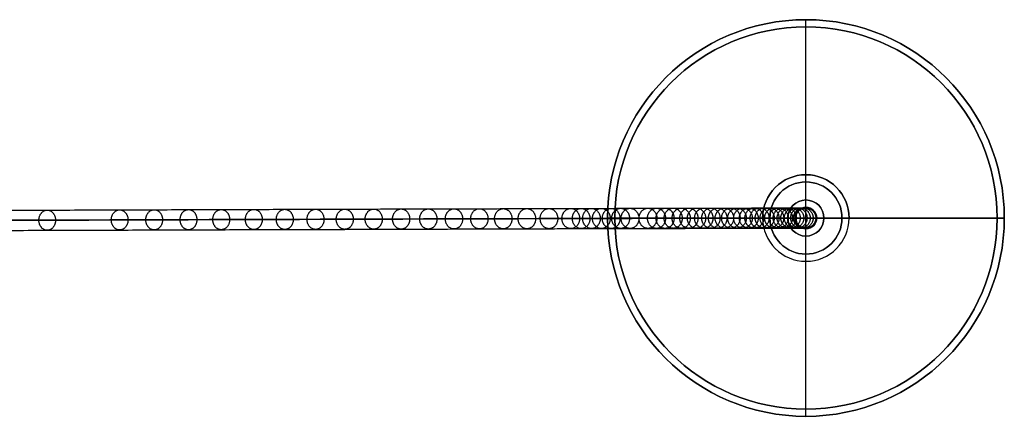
# Model space of a CAD drawing. Header units: millimetres. Extents: x 923 to 3030, y 180 to 235.
# Tile 9 of 9: x 2894 to 3030, y 180 to 235. Entities that reach past the tile are written whole.
import ezdxf

# ---------------------------------------------------------------- set-up
doc = ezdxf.new("R2010")
doc.units = ezdxf.units.MM
doc.layers.add('CABLE', color=7, linetype='Continuous')
doc.layers.add('Capa 01', color=7, linetype='Continuous')

msp = doc.modelspace()

# ---------------------------------------------------------------- linework, layer by layer
at = {"layer": 'CABLE'}
for p, q in [((3002.78, 209.28, 704.25), (3002.78, 209.28, 696.03)), ((3002.78, 206.48, 704.25), (3002.78, 209.28, 704.25)), ((3001.38, 207.88, 704.25), (3001.38, 207.88, 696.19)), ((3001.38, 207.88, 704.25), (3004.18, 207.88, 704.25)), ((3004.18, 207.88, 704.25), (3004.18, 207.88, 695.87)), ((3002.78, 206.48, 704.25), (3002.78, 206.48, 696.03))]:
    msp.add_line(p, q, dxfattribs=at)
at = {"layer": 'CABLE', "extrusion": (0, 0, -1)}
for centre, start, end in [((-3002.78, 207.88, -704.25), 359.9721, 179.9721), ((-3002.78, 207.88, -700.06), 359.9721, 179.9721), ((-3002.78, 207.88, -700.06), 179.9721, 359.9721)]:
    msp.add_arc(centre, 1.4, start, end, dxfattribs=at)
at = {"layer": 'CABLE'}
msp.add_arc((3002.78, 207.88, 704.25), 1.4, 180.0279, 360, dxfattribs=at)
at = {"layer": 'CABLE', "extrusion": (-8.7446e-05, -2.13186e-08, 1)}
msp.add_arc((3002.84, 207.88, 703.99), 1.4, 360, 0.0279, dxfattribs=at)
at = {"layer": 'CABLE'}
for points, knots in [([(2705.21, 208.34, 253.62), (2710.88, 208.36, 260.72), (2722.03, 208.4, 274.75), (2738.49, 208.45, 295.58), (2754.46, 208.51, 315.93), (2769.93, 208.56, 335.8), (2784.91, 208.61, 355.19), (2799.39, 208.66, 374.08), (2813.38, 208.71, 392.5), (2826.87, 208.75, 410.43), (2839.88, 208.79, 427.88), (2852.39, 208.84, 444.85), (2864.4, 208.88, 461.33), (2875.93, 208.91, 477.33), (2886.95, 208.95, 492.85), (2897.49, 208.98, 507.88), (2905.92, 209.01, 520.1), (2912.43, 209.03, 529.65), (2917.13, 209.05, 536.6), (2921.73, 209.06, 543.48), (2926.18, 209.08, 550.18), (2930.54, 209.09, 556.82), (2934.74, 209.1, 563.28), (2938.85, 209.11, 569.68), (2942.81, 209.13, 575.9), (2946.67, 209.14, 582.05), (2950.38, 209.15, 588.03), (2954, 209.16, 593.94), (2957.46, 209.17, 599.68), (2960.83, 209.18, 605.35), (2964.04, 209.19, 610.85), (2967.17, 209.2, 616.28), (2969.67, 209.21, 620.7), (2971.62, 209.21, 624.21), (2973.03, 209.22, 626.77), (2974.42, 209.22, 629.31), (2975.77, 209.22, 631.81), (2977.09, 209.23, 634.29), (2978.8, 209.23, 637.52), (2980.46, 209.24, 640.72), (2982.07, 209.24, 643.88), (2983.24, 209.24, 646.2), (2984.38, 209.25, 648.5), (2985.48, 209.25, 650.76), (2986.56, 209.25, 653), (2987.6, 209.26, 655.19), (2988.62, 209.26, 657.37), (2989.6, 209.26, 659.51), (2990.55, 209.26, 661.62), (2991.48, 209.26, 663.71), (2992.37, 209.27, 665.76), (2993.23, 209.27, 667.79), (2994.06, 209.27, 669.78), (2994.85, 209.27, 671.74), (2995.62, 209.27, 673.67), (2996.36, 209.28, 675.57), (2997.06, 209.28, 677.44), (2997.74, 209.28, 679.28), (2998.38, 209.28, 681.09), (2998.99, 209.28, 682.87), (2999.57, 209.28, 684.62), (3000.12, 209.28, 686.34), (3000.64, 209.28, 688.03), (3001.13, 209.28, 689.69), (3001.59, 209.28, 691.31), (3002.02, 209.28, 692.91), (3002.42, 209.28, 694.48), (3002.66, 209.28, 695.52), (3002.78, 209.28, 696.03)], [0, 0, 0, 0, 27.235592, 53.785722, 79.650681, 104.830781, 129.326365, 153.137801, 176.265493, 198.709879, 220.47144, 241.550705, 261.948254, 281.664727, 300.700834, 319.057364, 336.735196, 345.235256, 353.735315, 361.897072, 370.058829, 377.882909, 385.706989, 393.194102, 400.681215, 407.832173, 414.983131, 421.798864, 428.614597, 435.096181, 441.577765, 447.726451, 453.875137, 456.825092, 459.775046, 462.642346, 465.509645, 468.294514, 471.079383, 476.484752, 479.105521, 481.72629, 484.265439, 486.804588, 489.26244, 491.720293, 494.097206, 496.47412, 498.770491, 501.066862, 503.303096, 505.499395, 507.655884, 509.772694, 511.849967, 513.88785, 515.8865, 517.846082, 519.766774, 521.648761, 523.492244, 525.297433, 527.064555, 528.793849, 530.485572, 532.139999, 533.757421, 535.338075, 535.338075, 535.338075, 535.338075]), ([(3001.38, 207.88, 696.19), (3001.38, 208, 696.19), (3001.4, 208.18, 696.19), (3001.48, 208.4, 696.18), (3001.56, 208.57, 696.17), (3001.66, 208.73, 696.16), (3001.79, 208.88, 696.14), (3001.93, 209, 696.13), (3002.09, 209.11, 696.11), (3002.26, 209.19, 696.09), (3002.49, 209.26, 696.07), (3002.67, 209.28, 696.04), (3002.78, 209.28, 696.03)], [-2.21259, -2.21259, -2.21259, -2.21259, -1.864221, -1.681409, -1.493502, -1.301976, -1.108503, -0.914864, -0.722861, -0.534215, -0.350475, 0, 0, 0, 0]), ([(3002.78, 209.28, 696.03), (3002.9, 209.28, 696.02), (3003.07, 209.26, 696), (3003.3, 209.19, 695.97), (3003.47, 209.11, 695.95), (3003.63, 209, 695.94), (3003.77, 208.88, 695.92), (3003.9, 208.73, 695.9), (3004, 208.57, 695.89), (3004.09, 208.4, 695.88), (3004.16, 208.18, 695.88), (3004.18, 208, 695.87), (3004.18, 207.88, 695.87)], [-2.212558, -2.212558, -2.212558, -2.212558, -1.862086, -1.67835, -1.489708, -1.29771, -1.104077, -0.910608, -0.719085, -0.531179, -0.348369, 0, 0, 0, 0]), ([(2704.12, 206.94, 254.5), (2709.78, 206.96, 261.59), (2720.94, 207, 275.62), (2737.39, 207.05, 296.45), (2753.35, 207.11, 316.8), (2768.82, 207.16, 336.66), (2783.8, 207.21, 356.04), (2798.28, 207.26, 374.94), (2812.26, 207.31, 393.35), (2825.76, 207.35, 411.28), (2838.75, 207.39, 428.72), (2851.26, 207.44, 445.68), (2863.27, 207.48, 462.16), (2874.79, 207.51, 478.15), (2885.81, 207.55, 493.66), (2896.34, 207.58, 508.68), (2904.77, 207.61, 520.89), (2911.27, 207.63, 530.44), (2915.97, 207.65, 537.39), (2920.57, 207.66, 544.25), (2925.01, 207.68, 550.96), (2929.37, 207.69, 557.59), (2933.57, 207.7, 564.05), (2937.67, 207.71, 570.43), (2941.62, 207.73, 576.65), (2945.48, 207.74, 582.8), (2949.19, 207.75, 588.77), (2952.8, 207.76, 594.67), (2956.26, 207.77, 600.4), (2959.62, 207.78, 606.06), (2962.83, 207.79, 611.55), (2965.95, 207.8, 616.97), (2968.45, 207.81, 621.39), (2970.4, 207.81, 624.89), (2971.81, 207.82, 627.44), (2973.19, 207.82, 629.98), (2974.54, 207.82, 632.47), (2975.86, 207.83, 634.95), (2977.56, 207.83, 638.17), (2979.22, 207.84, 641.36), (2980.83, 207.84, 644.52), (2981.99, 207.84, 646.83), (2983.12, 207.85, 649.12), (2984.22, 207.85, 651.37), (2985.3, 207.85, 653.6), (2986.34, 207.85, 655.79), (2987.35, 207.86, 657.96), (2988.33, 207.86, 660.09), (2989.28, 207.86, 662.2), (2990.19, 207.86, 664.27), (2991.08, 207.87, 666.32), (2991.94, 207.87, 668.33), (2992.76, 207.87, 670.31), (2993.56, 207.87, 672.26), (2994.32, 207.87, 674.18), (2995.05, 207.87, 676.07), (2995.75, 207.88, 677.93), (2996.42, 207.88, 679.76), (2997.06, 207.88, 681.55), (2997.67, 207.88, 683.32), (2998.24, 207.88, 685.05), (2998.79, 207.88, 686.76), (2999.3, 207.88, 688.43), (2999.79, 207.88, 690.07), (3000.24, 207.88, 691.68), (3000.67, 207.88, 693.27), (3001.04, 207.88, 694.76), (3001.28, 207.88, 695.74), (3001.38, 207.88, 696.19)], [0, 0, 0, 0, 27.203937, 53.723208, 79.558104, 104.708938, 129.176051, 152.959812, 176.060622, 198.478922, 220.21519, 241.269955, 261.643796, 281.337353, 300.351335, 318.686529, 336.343814, 344.833994, 353.324175, 361.476445, 369.628716, 377.443702, 385.258688, 392.737099, 400.215511, 407.358157, 414.500803, 421.308615, 428.116426, 434.590476, 441.064527, 447.206066, 453.347606, 456.294132, 459.240658, 462.104624, 464.968591, 467.750223, 470.531855, 475.930942, 478.548665, 481.166388, 483.702586, 486.238783, 488.693779, 491.148774, 493.522926, 495.897077, 498.190779, 500.484481, 502.718115, 504.911861, 507.065844, 509.180194, 511.255053, 513.290567, 515.286894, 517.244199, 519.162657, 521.042458, 522.883798, 524.686889, 526.451957, 528.179241, 529.868998, 531.521502, 533.137044, 534.555672, 534.555672, 534.555672, 534.555672]), ([(3004.18, 207.88, 695.87), (3004.17, 207.88, 695.82), (3004.16, 207.88, 695.77), (3004.15, 207.88, 695.72), (3004.03, 207.88, 695.2), (3003.78, 207.88, 694.15), (3003.38, 207.88, 692.56), (3002.94, 207.88, 690.94), (3002.48, 207.88, 689.3), (3001.99, 207.88, 687.62), (3001.46, 207.88, 685.92), (3000.9, 207.88, 684.18), (3000.32, 207.88, 682.42), (2999.7, 207.88, 680.63), (2999.05, 207.88, 678.8), (2998.37, 207.88, 676.95), (2997.66, 207.88, 675.07), (2996.92, 207.87, 673.16), (2996.15, 207.87, 671.22), (2995.35, 207.87, 669.25), (2994.52, 207.87, 667.24), (2993.66, 207.87, 665.21), (2992.76, 207.87, 663.15), (2991.83, 207.86, 661.05), (2990.87, 207.86, 658.93), (2989.89, 207.86, 656.78), (2988.87, 207.86, 654.6), (2987.83, 207.85, 652.39), (2986.74, 207.85, 650.15), (2985.64, 207.85, 647.88), (2984.49, 207.84, 645.58), (2983.32, 207.84, 643.25), (2981.71, 207.84, 640.08), (2980.05, 207.83, 636.88), (2978.33, 207.83, 633.63), (2977, 207.82, 631.15), (2975.65, 207.82, 628.64), (2974.26, 207.82, 626.1), (2972.85, 207.81, 623.53), (2970.89, 207.81, 620.02), (2968.38, 207.8, 615.58), (2965.26, 207.79, 610.15), (2962.03, 207.78, 604.64), (2958.66, 207.77, 598.97), (2955.19, 207.76, 593.22), (2951.57, 207.75, 587.3), (2947.86, 207.74, 581.31), (2943.99, 207.73, 575.15), (2940.03, 207.72, 568.92), (2935.92, 207.7, 562.53), (2931.71, 207.69, 556.05), (2927.35, 207.68, 549.42), (2922.9, 207.66, 542.7), (2918.29, 207.65, 535.82), (2913.59, 207.63, 528.87), (2907.08, 207.61, 519.31), (2898.64, 207.58, 507.09), (2888.1, 207.55, 492.05), (2877.07, 207.51, 476.52), (2865.54, 207.48, 460.51), (2853.52, 207.44, 444.03), (2841, 207.39, 427.05), (2828, 207.35, 409.6), (2814.5, 207.31, 391.66), (2800.5, 207.26, 373.24), (2786.02, 207.21, 354.33), (2771.04, 207.16, 334.95), (2755.56, 207.11, 315.07), (2739.59, 207.05, 294.72), (2723.13, 207, 273.88), (2711.97, 206.96, 259.85), (2706.31, 206.94, 252.75)], [0, 0, 0, 0, 0.158855, 0.158855, 0.158855, 1.741443, 3.360764, 5.017132, 6.710842, 8.442166, 10.211362, 12.018671, 13.864317, 15.748514, 17.67146, 19.633343, 21.634339, 23.674614, 25.754326, 27.873621, 30.032642, 32.231519, 34.470378, 36.769445, 39.068511, 41.448215, 43.82792, 46.288657, 48.749395, 51.291525, 53.833654, 56.4575, 59.081345, 64.49306, 67.281198, 70.069337, 72.940002, 75.810667, 78.764085, 81.717502, 87.873406, 94.02931, 100.518503, 107.007696, 113.83143, 120.655165, 127.814517, 134.97387, 142.469772, 149.965675, 157.79894, 165.632205, 173.803543, 181.974881, 190.484919, 198.994957, 216.693541, 235.07162, 254.130074, 273.869693, 294.291187, 315.395197, 337.182305, 359.653039, 382.807881, 406.64727, 431.171609, 456.38127, 482.276592, 508.857889, 536.125454, 536.125454, 536.125454, 536.125454]), ([(3002.78, 206.48, 696.03), (3002.67, 206.48, 696.04), (3002.49, 206.51, 696.06), (3002.26, 206.58, 696.09), (3002.09, 206.66, 696.11), (3001.93, 206.76, 696.13), (3001.79, 206.89, 696.14), (3001.66, 207.03, 696.16), (3001.56, 207.19, 696.17), (3001.48, 207.36, 696.18), (3001.4, 207.59, 696.19), (3001.38, 207.77, 696.19), (3001.38, 207.88, 696.19)], [-2.212598, -2.212598, -2.212598, -2.212598, -1.862123, -1.678383, -1.489735, -1.297731, -1.104092, -0.910617, -0.71909, -0.531182, -0.34837, 0, 0, 0, 0]), ([(3004.18, 207.88, 695.87), (3004.18, 207.77, 695.87), (3004.16, 207.59, 695.88), (3004.09, 207.36, 695.88), (3004.01, 207.2, 695.89), (3003.9, 207.04, 695.9), (3003.77, 206.89, 695.92), (3003.63, 206.76, 695.94), (3003.47, 206.66, 695.95), (3003.3, 206.58, 695.97), (3003.07, 206.51, 696), (3002.9, 206.48, 696.02), (3002.78, 206.48, 696.03)], [-2.212549, -2.212549, -2.212549, -2.212549, -1.864181, -1.681371, -1.493466, -1.301945, -1.108476, -0.914844, -0.722847, -0.534206, -0.350471, 0, 0, 0, 0]), ([(3004.18, 207.88, 704.25), (3004.18, 207.88, 701.51), (3004.18, 207.88, 698.77), (3004.18, 207.88, 696.03), (3004.18, 207.88, 695.98), (3004.18, 207.88, 695.93), (3004.18, 207.88, 695.87)], [0, 0, 0, 0, 8.222507, 8.222507, 8.222507, 8.381369, 8.381369, 8.381369, 8.381369]), ([(2705.22, 205.54, 253.62), (2710.88, 205.56, 260.72), (2722.04, 205.6, 274.75), (2738.5, 205.65, 295.59), (2754.46, 205.71, 315.94), (2769.93, 205.76, 335.81), (2784.91, 205.81, 355.19), (2799.39, 205.86, 374.09), (2813.38, 205.91, 392.51), (2826.88, 205.95, 410.44), (2839.88, 205.99, 427.89), (2852.39, 206.04, 444.86), (2864.41, 206.08, 461.34), (2875.93, 206.11, 477.34), (2886.96, 206.15, 492.85), (2897.49, 206.18, 507.89), (2905.92, 206.21, 520.1), (2912.43, 206.23, 529.66), (2917.13, 206.25, 536.61), (2921.73, 206.26, 543.48), (2926.18, 206.28, 550.19), (2930.54, 206.29, 556.82), (2934.74, 206.3, 563.29), (2938.85, 206.31, 569.68), (2942.81, 206.33, 575.9), (2946.67, 206.34, 582.06), (2950.38, 206.35, 588.04), (2954, 206.36, 593.95), (2957.46, 206.37, 599.69), (2960.83, 206.38, 605.35), (2964.05, 206.39, 610.85), (2967.17, 206.4, 616.28), (2969.67, 206.41, 620.7), (2971.62, 206.41, 624.21), (2973.03, 206.42, 626.77), (2974.42, 206.42, 629.31), (2975.77, 206.42, 631.81), (2977.1, 206.43, 634.29), (2978.81, 206.43, 637.53), (2980.47, 206.44, 640.72), (2982.08, 206.44, 643.89), (2983.24, 206.44, 646.2), (2984.38, 206.45, 648.5), (2985.48, 206.45, 650.76), (2986.56, 206.45, 653), (2987.6, 206.46, 655.19), (2988.62, 206.46, 657.37), (2989.6, 206.46, 659.51), (2990.56, 206.46, 661.63), (2991.48, 206.46, 663.71), (2992.37, 206.47, 665.77), (2993.23, 206.47, 667.79), (2994.06, 206.47, 669.78), (2994.86, 206.47, 671.74), (2995.62, 206.47, 673.67), (2996.36, 206.48, 675.57), (2997.06, 206.48, 677.44), (2997.74, 206.48, 679.28), (2998.38, 206.48, 681.09), (2998.99, 206.48, 682.87), (2999.57, 206.48, 684.62), (3000.13, 206.48, 686.34), (3000.65, 206.48, 688.03), (3001.13, 206.48, 689.69), (3001.59, 206.48, 691.31), (3002.02, 206.48, 692.91), (3002.42, 206.48, 694.48), (3002.66, 206.48, 695.52), (3002.78, 206.48, 696.03), (3002.78, 206.48, 696.03), (3002.78, 206.48, 696.03), (3002.78, 206.48, 696.03)], [0, 0, 0, 0, 27.235592, 53.785722, 79.650681, 104.830781, 129.326365, 153.137801, 176.265493, 198.709879, 220.47144, 241.550705, 261.948254, 281.664727, 300.700834, 319.057364, 336.735196, 345.235256, 353.735315, 361.897072, 370.058829, 377.882909, 385.706989, 393.194102, 400.681215, 407.832173, 414.983131, 421.798864, 428.614597, 435.096181, 441.577765, 447.726451, 453.875137, 456.825092, 459.775046, 462.642346, 465.509645, 468.294514, 471.079383, 476.484752, 479.105521, 481.72629, 484.265439, 486.804588, 489.26244, 491.720293, 494.097206, 496.47412, 498.770491, 501.066862, 503.303096, 505.499395, 507.655884, 509.772694, 511.849967, 513.88785, 515.8865, 517.846082, 519.766774, 521.648761, 523.492244, 525.297433, 527.064555, 528.793849, 530.485572, 532.139999, 533.757421, 535.338153, 535.338153, 535.338153, 535.33823, 535.33823, 535.33823, 535.33823])]:
    msp.add_open_spline(points, degree=3, knots=knots, dxfattribs=at)
for points, weights, knots in [([(2896.45, 207.58, 508.88), (2896.45, 208.98, 508.88), (2897.6, 208.98, 508.08), (2898.75, 208.98, 507.28), (2898.75, 207.58, 507.28)], [1, 0.707106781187, 1, 0.707106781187, 1], [4.39823, 4.39823, 4.39823, 6.597345, 6.597345, 8.796459, 8.796459, 8.796459]), ([(2906.49, 207.62, 523.42), (2906.48, 209.02, 523.42), (2907.64, 209.02, 522.63), (2908.8, 209.02, 521.84), (2908.8, 207.62, 521.84)], [1, 0.707106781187, 1, 0.707106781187, 1], [4.39823, 4.39823, 4.39823, 6.597345, 6.597345, 8.796459, 8.796459, 8.796459]), ([(2911.27, 207.63, 530.44), (2911.27, 209.03, 530.44), (2912.43, 209.03, 529.66), (2913.59, 209.03, 528.87), (2913.59, 207.63, 528.87)], [1, 0.707106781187, 1, 0.707106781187, 1], [4.39823, 4.39823, 4.39823, 6.597345, 6.597345, 8.796459, 8.796459, 8.796459]), ([(2916.03, 207.65, 537.48), (2916.02, 209.05, 537.48), (2917.19, 209.05, 536.7), (2918.35, 209.05, 535.92), (2918.35, 207.65, 535.92)], [1, 0.707106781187, 1, 0.707106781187, 1], [4.39823, 4.39823, 4.39823, 6.597345, 6.597345, 8.796459, 8.796459, 8.796459]), ([(2920.56, 207.66, 544.26), (2920.56, 209.06, 544.26), (2921.73, 209.06, 543.48), (2922.89, 209.06, 542.7), (2922.89, 207.66, 542.71)], [1, 0.707106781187, 1, 0.707106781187, 1], [4.39823, 4.39823, 4.39823, 6.597345, 6.597345, 8.796459, 8.796459, 8.796459]), ([(2925.07, 207.68, 551.05), (2925.07, 209.08, 551.05), (2926.24, 209.08, 550.28), (2927.41, 209.08, 549.51), (2927.41, 207.68, 549.51)], [1, 0.707106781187, 1, 0.707106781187, 1], [4.39823, 4.39823, 4.39823, 6.597345, 6.597345, 8.796459, 8.796459, 8.796459]), ([(2929.36, 207.69, 557.59), (2929.36, 209.09, 557.59), (2930.53, 209.09, 556.82), (2931.7, 209.09, 556.06), (2931.71, 207.69, 556.06)], [1, 0.707106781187, 1, 0.707106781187, 1], [4.39823, 4.39823, 4.39823, 6.597345, 6.597345, 8.796459, 8.796459, 8.796459]), ([(2933.62, 207.7, 564.14), (2933.62, 209.1, 564.14), (2934.8, 209.1, 563.38), (2935.97, 209.1, 562.62), (2935.97, 207.7, 562.62)], [1, 0.707106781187, 1, 0.707106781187, 1], [4.39823, 4.39823, 4.39823, 6.597345, 6.597345, 8.796459, 8.796459, 8.796459]), ([(2937.67, 207.71, 570.44), (2937.67, 209.11, 570.43), (2938.84, 209.11, 569.68), (2940.02, 209.12, 568.93), (2940.03, 207.72, 568.93)], [1, 0.707106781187, 1, 0.707106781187, 1], [4.39823, 4.39823, 4.39823, 6.597345, 6.597345, 8.796459, 8.796459, 8.796459]), ([(2941.68, 207.73, 576.75), (2941.68, 209.13, 576.75), (2942.86, 209.13, 576), (2944.04, 209.13, 575.25), (2944.05, 207.73, 575.25)], [1, 0.707106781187, 1, 0.707106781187, 1], [4.39823, 4.39823, 4.39823, 6.597345, 6.597345, 8.796459, 8.796459, 8.796459]), ([(2945.48, 207.74, 582.8), (2945.48, 209.14, 582.8), (2946.66, 209.14, 582.06), (2947.85, 209.14, 581.31), (2947.85, 207.74, 581.32)], [1, 0.707106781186, 1, 0.707106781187, 1], [4.39823, 4.39823, 4.39823, 6.597345, 6.597345, 8.796459, 8.796459, 8.796459]), ([(2949.24, 207.75, 588.87), (2949.24, 209.15, 588.87), (2950.43, 209.15, 588.13), (2951.62, 209.15, 587.4), (2951.63, 207.75, 587.4)], [1, 0.707106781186, 1, 0.707106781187, 1], [4.39823, 4.39823, 4.39823, 6.597345, 6.597345, 8.796459, 8.796459, 8.796459]), ([(2952.79, 207.76, 594.68), (2952.79, 209.16, 594.67), (2953.99, 209.16, 593.95), (2955.19, 209.16, 593.22), (2955.19, 207.76, 593.22)], [1, 0.707106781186, 1, 0.707106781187, 1], [4.39823, 4.39823, 4.39823, 6.597345, 6.597345, 8.796459, 8.796459, 8.796459]), ([(2956.31, 207.77, 600.5), (2956.31, 209.17, 600.5), (2957.51, 209.17, 599.78), (2958.71, 209.17, 599.06), (2958.71, 207.77, 599.07)], [1, 0.707106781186, 1, 0.707106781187, 1], [4.39823, 4.39823, 4.39823, 6.597345, 6.597345, 8.796459, 8.796459, 8.796459]), ([(2959.62, 207.78, 606.07), (2959.62, 209.18, 606.07), (2960.82, 209.18, 605.36), (2962.03, 209.18, 604.64), (2962.03, 207.78, 604.65)], [1, 0.707106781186, 1, 0.707106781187, 1], [4.39823, 4.39823, 4.39823, 6.597345, 6.597345, 8.796459, 8.796459, 8.796459]), ([(2962.88, 207.79, 611.65), (2962.88, 209.19, 611.65), (2964.09, 209.19, 610.95), (2965.3, 209.19, 610.25), (2965.31, 207.79, 610.25)], [1, 0.707106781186, 1, 0.707106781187, 1], [4.39823, 4.39823, 4.39823, 6.597345, 6.597345, 8.796459, 8.796459, 8.796459]), ([(2965.94, 207.8, 616.97), (2965.94, 209.2, 616.97), (2967.16, 209.2, 616.28), (2968.38, 209.2, 615.59), (2968.38, 207.8, 615.59)], [1, 0.707106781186, 1, 0.707106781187, 1], [4.39823, 4.39823, 4.39823, 6.597345, 6.597345, 8.796459, 8.796459, 8.796459]), ([(2968.96, 207.81, 622.32), (2968.96, 209.21, 622.32), (2970.18, 209.21, 621.63), (2971.41, 209.21, 620.95), (2971.41, 207.81, 620.95)], [1, 0.707106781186, 1, 0.707106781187, 1], [4.39823, 4.39823, 4.39823, 6.597345, 6.597345, 8.796459, 8.796459, 8.796459]), ([(2970.4, 207.81, 624.89), (2970.39, 209.21, 624.89), (2971.62, 209.21, 624.21), (2972.84, 209.21, 623.53), (2972.84, 207.81, 623.53)], [1, 0.707106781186, 1, 0.707106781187, 1], [4.39823, 4.39823, 4.39823, 6.597345, 6.597345, 8.796459, 8.796459, 8.796459]), ([(2971.82, 207.82, 627.47), (2971.82, 209.22, 627.47), (2973.04, 209.22, 626.79), (2974.27, 209.22, 626.12), (2974.27, 207.82, 626.12)], [1, 0.707106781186, 1, 0.707106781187, 1], [4.39823, 4.39823, 4.39823, 6.597345, 6.597345, 8.796459, 8.796459, 8.796459]), ([(2973.19, 207.82, 629.98), (2973.19, 209.22, 629.98), (2974.42, 209.22, 629.31), (2975.65, 209.22, 628.64), (2975.65, 207.82, 628.64)], [1, 0.707106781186, 1, 0.707106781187, 1], [4.39823, 4.39823, 4.39823, 6.597345, 6.597345, 8.796459, 8.796459, 8.796459]), ([(2974.55, 207.82, 632.5), (2974.55, 209.22, 632.5), (2975.78, 209.22, 631.83), (2977.01, 209.22, 631.17), (2977.01, 207.82, 631.17)], [1, 0.707106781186, 1, 0.707106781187, 1], [4.39823, 4.39823, 4.39823, 6.597345, 6.597345, 8.796459, 8.796459, 8.796459]), ([(2975.86, 207.83, 634.95), (2975.86, 209.23, 634.95), (2977.09, 209.23, 634.29), (2978.33, 209.23, 633.63), (2978.33, 207.83, 633.63)], [1, 0.707106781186, 1, 0.707106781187, 1], [4.39823, 4.39823, 4.39823, 6.597345, 6.597345, 8.796459, 8.796459, 8.796459]), ([(2977.16, 207.83, 637.4), (2977.15, 209.23, 637.4), (2978.39, 209.23, 636.75), (2979.63, 209.23, 636.1), (2979.63, 207.83, 636.1)], [1, 0.707106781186, 1, 0.707106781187, 1], [4.39823, 4.39823, 4.39823, 6.597345, 6.597345, 8.796459, 8.796459, 8.796459]), ([(2979.64, 207.84, 642.19), (2979.64, 209.24, 642.19), (2980.88, 209.24, 641.55), (2982.13, 209.24, 640.91), (2982.13, 207.84, 640.91)], [1, 0.707106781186, 1, 0.707106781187, 1], [4.39823, 4.39823, 4.39823, 6.597345, 6.597345, 8.796459, 8.796459, 8.796459]), ([(2980.82, 207.84, 644.52), (2980.82, 209.24, 644.52), (2982.07, 209.24, 643.89), (2983.32, 209.24, 643.25), (2983.32, 207.84, 643.25)], [1, 0.707106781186, 1, 0.707106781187, 1], [4.39823, 4.39823, 4.39823, 6.597345, 6.597345, 8.796459, 8.796459, 8.796459]), ([(2982, 207.84, 646.85), (2982, 209.24, 646.85), (2983.25, 209.24, 646.23), (2984.5, 209.24, 645.6), (2984.5, 207.84, 645.6)], [1, 0.707106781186, 1, 0.707106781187, 1], [4.39823, 4.39823, 4.39823, 6.597345, 6.597345, 8.796459, 8.796459, 8.796459]), ([(2983.12, 207.85, 649.12), (2983.12, 209.25, 649.12), (2984.38, 209.25, 648.5), (2985.63, 209.25, 647.88), (2985.63, 207.85, 647.88)], [1, 0.707106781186, 1, 0.707106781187, 1], [4.39823, 4.39823, 4.39823, 6.597345, 6.597345, 8.796459, 8.796459, 8.796459]), ([(2984.23, 207.85, 651.4), (2984.23, 209.25, 651.39), (2985.49, 209.25, 650.78), (2986.75, 209.25, 650.17), (2986.75, 207.85, 650.17)], [1, 0.707106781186, 1, 0.707106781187, 1], [4.39823, 4.39823, 4.39823, 6.597345, 6.597345, 8.796459, 8.796459, 8.796459]), ([(2985.3, 207.85, 653.6), (2985.3, 209.25, 653.6), (2986.56, 209.25, 653), (2987.82, 209.25, 652.39), (2987.82, 207.85, 652.39)], [1, 0.707106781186, 1, 0.707106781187, 1], [4.39823, 4.39823, 4.39823, 6.597345, 6.597345, 8.796459, 8.796459, 8.796459]), ([(2986.35, 207.85, 655.81), (2986.34, 209.25, 655.81), (2987.61, 209.26, 655.22), (2988.88, 209.26, 654.62), (2988.88, 207.86, 654.62)], [1, 0.707106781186, 1, 0.707106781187, 1], [4.39823, 4.39823, 4.39823, 6.597345, 6.597345, 8.796459, 8.796459, 8.796459]), ([(2987.35, 207.86, 657.96), (2987.35, 209.26, 657.96), (2988.62, 209.26, 657.37), (2989.89, 209.26, 656.78), (2989.89, 207.86, 656.79)], [1, 0.707106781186, 1, 0.707106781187, 1], [4.39823, 4.39823, 4.39823, 6.597345, 6.597345, 8.796459, 8.796459, 8.796459]), ([(2988.33, 207.86, 660.11), (2988.33, 209.26, 660.11), (2989.61, 209.26, 659.53), (2990.88, 209.26, 658.95), (2990.88, 207.86, 658.95)], [1, 0.707106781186, 1, 0.707106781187, 1], [4.39823, 4.39823, 4.39823, 6.597345, 6.597345, 8.796459, 8.796459, 8.796459]), ([(2989.27, 207.86, 662.2), (2989.27, 209.26, 662.2), (2990.55, 209.26, 661.63), (2991.83, 209.26, 661.06), (2991.83, 207.86, 661.06)], [1, 0.707106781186, 1, 0.707106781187, 1], [4.39823, 4.39823, 4.39823, 6.597345, 6.597345, 8.796459, 8.796459, 8.796459]), ([(2990.2, 207.86, 664.29), (2990.2, 209.26, 664.29), (2991.48, 209.26, 663.73), (2992.76, 209.27, 663.17), (2992.76, 207.87, 663.17)], [1, 0.707106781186, 1, 0.707106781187, 1], [4.39823, 4.39823, 4.39823, 6.597345, 6.597345, 8.796459, 8.796459, 8.796459]), ([(2991.09, 207.87, 666.33), (2991.08, 209.27, 666.33), (2992.37, 209.27, 665.78), (2993.66, 209.27, 665.23), (2993.66, 207.87, 665.23)], [1, 0.707106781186, 1, 0.707106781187, 1], [4.39823, 4.39823, 4.39823, 6.597345, 6.597345, 8.796459, 8.796459, 8.796459]), ([(2991.94, 207.87, 668.34), (2991.94, 209.27, 668.34), (2993.23, 209.27, 667.8), (2994.52, 209.27, 667.26), (2994.52, 207.87, 667.26)], [1, 0.707106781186, 1, 0.707106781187, 1], [4.39823, 4.39823, 4.39823, 6.597345, 6.597345, 8.796459, 8.796459, 8.796459]), ([(2992.76, 207.87, 670.32), (2992.76, 209.27, 670.32), (2994.06, 209.27, 669.79), (2995.35, 209.27, 669.26), (2995.35, 207.87, 669.26)], [1, 0.707106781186, 1, 0.707106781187, 1], [4.39823, 4.39823, 4.39823, 6.597345, 6.597345, 8.796459, 8.796459, 8.796459]), ([(2993.56, 207.87, 672.27), (2993.56, 209.27, 672.27), (2994.86, 209.27, 671.75), (2996.15, 209.27, 671.23), (2996.16, 207.87, 671.23)], [1, 0.707106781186, 1, 0.707106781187, 1], [4.39823, 4.39823, 4.39823, 6.597345, 6.597345, 8.796459, 8.796459, 8.796459]), ([(2994.32, 207.87, 674.19), (2994.32, 209.27, 674.19), (2995.62, 209.27, 673.68), (2996.93, 209.27, 673.17), (2996.93, 207.87, 673.17)], [1, 0.707106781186, 1, 0.707106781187, 1], [4.39823, 4.39823, 4.39823, 6.597345, 6.597345, 8.796459, 8.796459, 8.796459]), ([(2995.05, 207.87, 676.08), (2995.05, 209.27, 676.08), (2996.36, 209.28, 675.58), (2997.67, 209.28, 675.08), (2997.67, 207.88, 675.08)], [1, 0.707106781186, 1, 0.707106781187, 1], [4.39823, 4.39823, 4.39823, 6.597345, 6.597345, 8.796459, 8.796459, 8.796459]), ([(2995.75, 207.88, 677.94), (2995.75, 209.28, 677.94), (2997.06, 209.28, 677.45), (2998.38, 209.28, 676.96), (2998.38, 207.88, 676.97)], [1, 0.707106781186, 1, 0.707106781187, 1], [4.39823, 4.39823, 4.39823, 6.597345, 6.597345, 8.796459, 8.796459, 8.796459]), ([(2996.42, 207.88, 679.77), (2996.42, 209.28, 679.77), (2997.74, 209.28, 679.29), (2999.05, 209.28, 678.82), (2999.05, 207.88, 678.82)], [1, 0.707106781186, 1, 0.707106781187, 1], [4.39823, 4.39823, 4.39823, 6.597345, 6.597345, 8.796459, 8.796459, 8.796459]), ([(2997.06, 207.88, 681.57), (2997.06, 209.28, 681.57), (2998.38, 209.28, 681.1), (2999.7, 209.28, 680.64), (2999.7, 207.88, 680.64)], [1, 0.707106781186, 1, 0.707106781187, 1], [4.39823, 4.39823, 4.39823, 6.597345, 6.597345, 8.796459, 8.796459, 8.796459]), ([(2997.67, 207.88, 683.33), (2997.67, 209.28, 683.33), (2998.99, 209.28, 682.88), (3000.32, 209.28, 682.43), (3000.32, 207.88, 682.43)], [1, 0.707106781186, 1, 0.707106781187, 1], [4.39823, 4.39823, 4.39823, 6.597345, 6.597345, 8.796459, 8.796459, 8.796459]), ([(2998.24, 207.88, 685.07), (2998.24, 209.28, 685.07), (2999.57, 209.28, 684.63), (3000.9, 209.28, 684.2), (3000.91, 207.88, 684.2)], [1, 0.707106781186, 1, 0.707106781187, 1], [4.39823, 4.39823, 4.39823, 6.597345, 6.597345, 8.796459, 8.796459, 8.796459]), ([(2998.79, 207.88, 686.77), (2998.79, 209.28, 686.77), (3000.12, 209.28, 686.35), (3001.46, 209.28, 685.93), (3001.46, 207.88, 685.93)], [1, 0.707106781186, 1, 0.707106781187, 1], [4.39823, 4.39823, 4.39823, 6.597345, 6.597345, 8.796459, 8.796459, 8.796459]), ([(2999.3, 207.88, 688.44), (2999.3, 209.28, 688.44), (3000.64, 209.28, 688.04), (3001.99, 209.28, 687.64), (3001.99, 207.88, 687.64)], [1, 0.707106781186, 1, 0.707106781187, 1], [4.39823, 4.39823, 4.39823, 6.597345, 6.597345, 8.796459, 8.796459, 8.796459]), ([(2999.79, 207.88, 690.09), (2999.79, 209.28, 690.09), (3001.13, 209.28, 689.7), (3002.48, 209.28, 689.31), (3002.48, 207.88, 689.31)], [1, 0.707106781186, 1, 0.707106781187, 1], [4.39823, 4.39823, 4.39823, 6.597345, 6.597345, 8.796459, 8.796459, 8.796459]), ([(3000.24, 207.88, 691.7), (3000.24, 209.28, 691.7), (3001.59, 209.28, 691.33), (3002.94, 209.28, 690.96), (3002.94, 207.88, 690.96)], [1, 0.707106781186, 1, 0.707106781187, 1], [4.39823, 4.39823, 4.39823, 6.597345, 6.597345, 8.796459, 8.796459, 8.796459]), ([(3000.66, 207.88, 693.28), (3000.66, 209.28, 693.28), (3002.02, 209.28, 692.93), (3003.37, 209.28, 692.57), (3003.37, 207.88, 692.57)], [1, 0.707106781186, 1, 0.707106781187, 1], [4.39823, 4.39823, 4.39823, 6.597345, 6.597345, 8.796459, 8.796459, 8.796459]), ([(3001.06, 207.88, 694.83), (3001.06, 209.28, 694.83), (3002.42, 209.28, 694.49), (3003.78, 209.28, 694.16), (3003.78, 207.88, 694.16)], [1, 0.707106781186, 1, 0.707106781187, 1], [4.39823, 4.39823, 4.39823, 6.597345, 6.597345, 8.796459, 8.796459, 8.796459]), ([(2898.75, 207.58, 507.28), (2898.75, 206.18, 507.29), (2897.6, 206.18, 508.09), (2896.45, 206.18, 508.88), (2896.45, 207.58, 508.88)], [1, 0.707106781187, 1, 0.707106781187, 1], [0, 0, 0, 2.199115, 2.199115, 4.39823, 4.39823, 4.39823]), ([(2908.8, 207.62, 521.84), (2908.8, 206.22, 521.84), (2907.64, 206.22, 522.64), (2906.49, 206.22, 523.43), (2906.49, 207.62, 523.42)], [1, 0.707106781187, 1, 0.707106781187, 1], [0, 0, 0, 2.199115, 2.199115, 4.39823, 4.39823, 4.39823]), ([(2913.59, 207.63, 528.87), (2913.59, 206.23, 528.87), (2912.43, 206.23, 529.66), (2911.27, 206.23, 530.45), (2911.27, 207.63, 530.44)], [1, 0.707106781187, 1, 0.707106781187, 1], [0, 0, 0, 2.199115, 2.199115, 4.39823, 4.39823, 4.39823]), ([(2918.35, 207.65, 535.92), (2918.35, 206.25, 535.92), (2917.19, 206.25, 536.7), (2916.03, 206.25, 537.48), (2916.03, 207.65, 537.48)], [1, 0.707106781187, 1, 0.707106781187, 1], [0, 0, 0, 2.199115, 2.199115, 4.39823, 4.39823, 4.39823]), ([(2922.89, 207.66, 542.71), (2922.89, 206.26, 542.71), (2921.73, 206.26, 543.48), (2920.56, 206.26, 544.26), (2920.56, 207.66, 544.26)], [1, 0.707106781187, 1, 0.707106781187, 1], [0, 0, 0, 2.199115, 2.199115, 4.39823, 4.39823, 4.39823]), ([(2927.41, 207.68, 549.51), (2927.41, 206.28, 549.51), (2926.24, 206.28, 550.29), (2925.07, 206.28, 551.06), (2925.07, 207.68, 551.05)], [1, 0.707106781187, 1, 0.707106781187, 1], [0, 0, 0, 2.199115, 2.199115, 4.39823, 4.39823, 4.39823]), ([(2931.71, 207.69, 556.06), (2931.71, 206.29, 556.06), (2930.54, 206.29, 556.83), (2929.36, 206.29, 557.59), (2929.36, 207.69, 557.59)], [1, 0.707106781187, 1, 0.707106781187, 1], [0, 0, 0, 2.199115, 2.199115, 4.39823, 4.39823, 4.39823]), ([(2935.97, 207.7, 562.62), (2935.98, 206.3, 562.63), (2934.8, 206.3, 563.39), (2933.62, 206.3, 564.15), (2933.62, 207.7, 564.14)], [1, 0.707106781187, 1, 0.707106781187, 1], [0, 0, 0, 2.199115, 2.199115, 4.39823, 4.39823, 4.39823]), ([(2940.03, 207.72, 568.93), (2940.03, 206.32, 568.93), (2938.85, 206.31, 569.68), (2937.67, 206.31, 570.44), (2937.67, 207.71, 570.44)], [1, 0.707106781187, 1, 0.707106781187, 1], [0, 0, 0, 2.199115, 2.199115, 4.39823, 4.39823, 4.39823]), ([(2944.05, 207.73, 575.25), (2944.05, 206.33, 575.26), (2942.86, 206.33, 576), (2941.68, 206.33, 576.75), (2941.68, 207.73, 576.75)], [1, 0.707106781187, 1, 0.707106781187, 1], [0, 0, 0, 2.199115, 2.199115, 4.39823, 4.39823, 4.39823]), ([(2947.85, 207.74, 581.32), (2947.85, 206.34, 581.32), (2946.67, 206.34, 582.06), (2945.48, 206.34, 582.8), (2945.48, 207.74, 582.8)], [1, 0.707106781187, 1, 0.707106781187, 1], [0, 0, 0, 2.199115, 2.199115, 4.39823, 4.39823, 4.39823]), ([(2951.63, 207.75, 587.4), (2951.63, 206.35, 587.4), (2950.44, 206.35, 588.14), (2949.24, 206.35, 588.87), (2949.24, 207.75, 588.87)], [1, 0.707106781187, 1, 0.707106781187, 1], [0, 0, 0, 2.199115, 2.199115, 4.39823, 4.39823, 4.39823]), ([(2955.19, 207.76, 593.22), (2955.19, 206.36, 593.22), (2953.99, 206.36, 593.95), (2952.8, 206.36, 594.68), (2952.79, 207.76, 594.68)], [1, 0.707106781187, 1, 0.707106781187, 1], [0, 0, 0, 2.199115, 2.199115, 4.39823, 4.39823, 4.39823]), ([(2958.71, 207.77, 599.07), (2958.71, 206.37, 599.07), (2957.51, 206.37, 599.79), (2956.31, 206.37, 600.51), (2956.31, 207.77, 600.5)], [1, 0.707106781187, 1, 0.707106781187, 1], [0, 0, 0, 2.199115, 2.199115, 4.39823, 4.39823, 4.39823]), ([(2962.03, 207.78, 604.65), (2962.03, 206.38, 604.65), (2960.82, 206.38, 605.36), (2959.62, 206.38, 606.07), (2959.62, 207.78, 606.07)], [1, 0.707106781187, 1, 0.707106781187, 1], [0, 0, 0, 2.199115, 2.199115, 4.39823, 4.39823, 4.39823]), ([(2965.31, 207.79, 610.25), (2965.31, 206.39, 610.25), (2964.1, 206.39, 610.95), (2962.89, 206.39, 611.66), (2962.88, 207.79, 611.65)], [1, 0.707106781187, 1, 0.707106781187, 1], [0, 0, 0, 2.199115, 2.199115, 4.39823, 4.39823, 4.39823]), ([(2968.38, 207.8, 615.59), (2968.38, 206.4, 615.59), (2967.16, 206.4, 616.28), (2965.95, 206.4, 616.98), (2965.94, 207.8, 616.97)], [1, 0.707106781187, 1, 0.707106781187, 1], [0, 0, 0, 2.199115, 2.199115, 4.39823, 4.39823, 4.39823]), ([(2971.41, 207.81, 620.95), (2971.41, 206.41, 620.95), (2970.19, 206.41, 621.64), (2968.96, 206.41, 622.32), (2968.96, 207.81, 622.32)], [1, 0.707106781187, 1, 0.707106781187, 1], [0, 0, 0, 2.199115, 2.199115, 4.39823, 4.39823, 4.39823]), ([(2972.84, 207.81, 623.53), (2972.85, 206.41, 623.53), (2971.62, 206.41, 624.21), (2970.4, 206.41, 624.89), (2970.4, 207.81, 624.89)], [1, 0.707106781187, 1, 0.707106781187, 1], [0, 0, 0, 2.199115, 2.199115, 4.39823, 4.39823, 4.39823]), ([(2974.27, 207.82, 626.12), (2974.27, 206.42, 626.12), (2973.05, 206.42, 626.8), (2971.82, 206.42, 627.47), (2971.82, 207.82, 627.47)], [1, 0.707106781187, 1, 0.707106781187, 1], [0, 0, 0, 2.199115, 2.199115, 4.39823, 4.39823, 4.39823]), ([(2975.65, 207.82, 628.64), (2975.65, 206.42, 628.64), (2974.42, 206.42, 629.31), (2973.19, 206.42, 629.98), (2973.19, 207.82, 629.98)], [1, 0.707106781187, 1, 0.707106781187, 1], [0, 0, 0, 2.199115, 2.199115, 4.39823, 4.39823, 4.39823]), ([(2977.01, 207.82, 631.17), (2977.02, 206.42, 631.17), (2975.78, 206.42, 631.84), (2974.55, 206.42, 632.5), (2974.55, 207.82, 632.5)], [1, 0.707106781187, 1, 0.707106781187, 1], [0, 0, 0, 2.199115, 2.199115, 4.39823, 4.39823, 4.39823]), ([(2978.33, 207.83, 633.63), (2978.33, 206.43, 633.64), (2977.1, 206.43, 634.29), (2975.86, 206.43, 634.95), (2975.86, 207.83, 634.95)], [1, 0.707106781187, 1, 0.707106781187, 1], [0, 0, 0, 2.199115, 2.199115, 4.39823, 4.39823, 4.39823]), ([(2979.63, 207.83, 636.1), (2979.64, 206.43, 636.1), (2978.4, 206.43, 636.75), (2977.16, 206.43, 637.41), (2977.16, 207.83, 637.4)], [1, 0.707106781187, 1, 0.707106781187, 1], [0, 0, 0, 2.199115, 2.199115, 4.39823, 4.39823, 4.39823]), ([(2982.13, 207.84, 640.91), (2982.13, 206.44, 640.91), (2980.89, 206.44, 641.55), (2979.64, 206.44, 642.19), (2979.64, 207.84, 642.19)], [1, 0.707106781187, 1, 0.707106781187, 1], [0, 0, 0, 2.199115, 2.199115, 4.39823, 4.39823, 4.39823]), ([(2983.32, 207.84, 643.25), (2983.32, 206.44, 643.26), (2982.07, 206.44, 643.89), (2980.83, 206.44, 644.52), (2980.82, 207.84, 644.52)], [1, 0.707106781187, 1, 0.707106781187, 1], [0, 0, 0, 2.199115, 2.199115, 4.39823, 4.39823, 4.39823]), ([(2984.5, 207.84, 645.6), (2984.5, 206.44, 645.6), (2983.25, 206.44, 646.23), (2982, 206.44, 646.85), (2982, 207.84, 646.85)], [1, 0.707106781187, 1, 0.707106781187, 1], [0, 0, 0, 2.199115, 2.199115, 4.39823, 4.39823, 4.39823]), ([(2985.63, 207.85, 647.88), (2985.64, 206.45, 647.89), (2984.38, 206.45, 648.5), (2983.12, 206.45, 649.12), (2983.12, 207.85, 649.12)], [1, 0.707106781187, 1, 0.707106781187, 1], [0, 0, 0, 2.199115, 2.199115, 4.39823, 4.39823, 4.39823]), ([(2986.75, 207.85, 650.17), (2986.75, 206.45, 650.17), (2985.49, 206.45, 650.79), (2984.23, 206.45, 651.4), (2984.23, 207.85, 651.4)], [1, 0.707106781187, 1, 0.707106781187, 1], [0, 0, 0, 2.199115, 2.199115, 4.39823, 4.39823, 4.39823]), ([(2987.82, 207.85, 652.39), (2987.82, 206.45, 652.4), (2986.56, 206.45, 653), (2985.3, 206.45, 653.6), (2985.3, 207.85, 653.6)], [1, 0.707106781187, 1, 0.707106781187, 1], [0, 0, 0, 2.199115, 2.199115, 4.39823, 4.39823, 4.39823]), ([(2988.88, 207.86, 654.62), (2988.88, 206.46, 654.62), (2987.61, 206.46, 655.22), (2986.35, 206.45, 655.82), (2986.35, 207.85, 655.81)], [1, 0.707106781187, 1, 0.707106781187, 1], [0, 0, 0, 2.199115, 2.199115, 4.39823, 4.39823, 4.39823]), ([(2989.89, 207.86, 656.79), (2989.89, 206.46, 656.79), (2988.62, 206.46, 657.37), (2987.35, 206.46, 657.96), (2987.35, 207.86, 657.96)], [1, 0.707106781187, 1, 0.707106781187, 1], [0, 0, 0, 2.199115, 2.199115, 4.39823, 4.39823, 4.39823]), ([(2990.88, 207.86, 658.95), (2990.88, 206.46, 658.96), (2989.61, 206.46, 659.53), (2988.34, 206.46, 660.11), (2988.33, 207.86, 660.11)], [1, 0.707106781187, 1, 0.707106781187, 1], [0, 0, 0, 2.199115, 2.199115, 4.39823, 4.39823, 4.39823]), ([(2991.83, 207.86, 661.06), (2991.83, 206.46, 661.06), (2990.55, 206.46, 661.63), (2989.28, 206.46, 662.2), (2989.27, 207.86, 662.2)], [1, 0.707106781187, 1, 0.707106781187, 1], [0, 0, 0, 2.199115, 2.199115, 4.39823, 4.39823, 4.39823]), ([(2992.76, 207.87, 663.17), (2992.77, 206.47, 663.17), (2991.48, 206.46, 663.73), (2990.2, 206.46, 664.29), (2990.2, 207.86, 664.29)], [1, 0.707106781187, 1, 0.707106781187, 1], [0, 0, 0, 2.199115, 2.199115, 4.39823, 4.39823, 4.39823]), ([(2993.66, 207.87, 665.23), (2993.66, 206.47, 665.23), (2992.37, 206.47, 665.78), (2991.09, 206.47, 666.33), (2991.09, 207.87, 666.33)], [1, 0.707106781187, 1, 0.707106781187, 1], [0, 0, 0, 2.199115, 2.199115, 4.39823, 4.39823, 4.39823]), ([(2994.52, 207.87, 667.26), (2994.52, 206.47, 667.26), (2993.23, 206.47, 667.8), (2991.94, 206.47, 668.34), (2991.94, 207.87, 668.34)], [1, 0.707106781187, 1, 0.707106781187, 1], [0, 0, 0, 2.199115, 2.199115, 4.39823, 4.39823, 4.39823]), ([(2995.35, 207.87, 669.26), (2995.36, 206.47, 669.26), (2994.06, 206.47, 669.79), (2992.77, 206.47, 670.33), (2992.76, 207.87, 670.32)], [1, 0.707106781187, 1, 0.707106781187, 1], [0, 0, 0, 2.199115, 2.199115, 4.39823, 4.39823, 4.39823]), ([(2996.16, 207.87, 671.23), (2996.16, 206.47, 671.23), (2994.86, 206.47, 671.75), (2993.56, 206.47, 672.28), (2993.56, 207.87, 672.27)], [1, 0.707106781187, 1, 0.707106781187, 1], [0, 0, 0, 2.199115, 2.199115, 4.39823, 4.39823, 4.39823]), ([(2996.93, 207.87, 673.17), (2996.93, 206.47, 673.17), (2995.62, 206.47, 673.68), (2994.32, 206.47, 674.19), (2994.32, 207.87, 674.19)], [1, 0.707106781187, 1, 0.707106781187, 1], [0, 0, 0, 2.199115, 2.199115, 4.39823, 4.39823, 4.39823]), ([(2997.67, 207.88, 675.08), (2997.67, 206.48, 675.08), (2996.36, 206.48, 675.58), (2995.05, 206.47, 676.08), (2995.05, 207.87, 676.08)], [1, 0.707106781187, 1, 0.707106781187, 1], [0, 0, 0, 2.199115, 2.199115, 4.39823, 4.39823, 4.39823]), ([(2998.38, 207.88, 676.97), (2998.38, 206.48, 676.97), (2997.06, 206.48, 677.45), (2995.75, 206.48, 677.94), (2995.75, 207.88, 677.94)], [1, 0.707106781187, 1, 0.707106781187, 1], [0, 0, 0, 2.199115, 2.199115, 4.39823, 4.39823, 4.39823]), ([(2999.05, 207.88, 678.82), (2999.06, 206.48, 678.82), (2997.74, 206.48, 679.29), (2996.42, 206.48, 679.77), (2996.42, 207.88, 679.77)], [1, 0.707106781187, 1, 0.707106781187, 1], [0, 0, 0, 2.199115, 2.199115, 4.39823, 4.39823, 4.39823]), ([(2999.7, 207.88, 680.64), (2999.7, 206.48, 680.64), (2998.38, 206.48, 681.1), (2997.06, 206.48, 681.57), (2997.06, 207.88, 681.57)], [1, 0.707106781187, 1, 0.707106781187, 1], [0, 0, 0, 2.199115, 2.199115, 4.39823, 4.39823, 4.39823]), ([(3000.32, 207.88, 682.43), (3000.32, 206.48, 682.44), (2998.99, 206.48, 682.88), (2997.67, 206.48, 683.33), (2997.67, 207.88, 683.33)], [1, 0.707106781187, 1, 0.707106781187, 1], [0, 0, 0, 2.199115, 2.199115, 4.39823, 4.39823, 4.39823]), ([(3000.91, 207.88, 684.2), (3000.91, 206.48, 684.2), (2999.58, 206.48, 684.63), (2998.24, 206.48, 685.07), (2998.24, 207.88, 685.07)], [1, 0.707106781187, 1, 0.707106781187, 1], [0, 0, 0, 2.199115, 2.199115, 4.39823, 4.39823, 4.39823]), ([(3001.46, 207.88, 685.93), (3001.46, 206.48, 685.93), (3000.13, 206.48, 686.35), (2998.79, 206.48, 686.77), (2998.79, 207.88, 686.77)], [1, 0.707106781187, 1, 0.707106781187, 1], [0, 0, 0, 2.199115, 2.199115, 4.39823, 4.39823, 4.39823]), ([(3001.99, 207.88, 687.64), (3001.99, 206.48, 687.64), (3000.65, 206.48, 688.04), (2999.31, 206.48, 688.44), (2999.3, 207.88, 688.44)], [1, 0.707106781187, 1, 0.707106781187, 1], [0, 0, 0, 2.199115, 2.199115, 4.39823, 4.39823, 4.39823]), ([(3002.48, 207.88, 689.31), (3002.48, 206.48, 689.31), (3001.13, 206.48, 689.7), (2999.79, 206.48, 690.09), (2999.79, 207.88, 690.09)], [1, 0.707106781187, 1, 0.707106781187, 1], [0, 0, 0, 2.199115, 2.199115, 4.39823, 4.39823, 4.39823]), ([(3002.94, 207.88, 690.96), (3002.94, 206.48, 690.96), (3001.59, 206.48, 691.33), (3000.24, 206.48, 691.7), (3000.24, 207.88, 691.7)], [1, 0.707106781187, 1, 0.707106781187, 1], [0, 0, 0, 2.199115, 2.199115, 4.39823, 4.39823, 4.39823]), ([(3003.37, 207.88, 692.57), (3003.38, 206.48, 692.57), (3002.02, 206.48, 692.93), (3000.67, 206.48, 693.28), (3000.66, 207.88, 693.28)], [1, 0.707106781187, 1, 0.707106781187, 1], [0, 0, 0, 2.199115, 2.199115, 4.39823, 4.39823, 4.39823]), ([(3003.78, 207.88, 694.16), (3003.78, 206.48, 694.16), (3002.42, 206.48, 694.49), (3001.06, 206.48, 694.83), (3001.06, 207.88, 694.83)], [1, 0.707106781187, 1, 0.707106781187, 1], [0, 0, 0, 2.199115, 2.199115, 4.39823, 4.39823, 4.39823]), ([(3004.15, 207.88, 695.72), (3004.15, 206.48, 695.72), (3002.78, 206.48, 696.03), (3002.78, 206.48, 696.03), (3002.78, 206.48, 696.03)], [1, 0.707106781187, 1, 0.999899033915, 0.99979813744], [0, 0, 0, 2.199115, 2.199115, 2.199873, 2.199873, 2.199873])]:
    msp.add_rational_spline(points, weights, degree=2, knots=knots, dxfattribs=at)
msp.add_rational_spline([(3002.78, 209.28, 696.03), (3004.15, 209.28, 695.72), (3004.15, 207.88, 695.72)], [0.999798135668, 0.707207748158, 1], degree=2, dxfattribs=at)
msp.add_open_spline([(3001.38, 207.88, 696.19), (3001.38, 207.88, 698.88), (3001.38, 207.88, 701.57), (3001.38, 207.88, 704.25)], degree=3, dxfattribs=at)
at = {"layer": 'Capa 01'}
for p, q in [((3002.78, 235.38, 899.25), (3002.78, 235.38, 714.25)), ((3002.78, 234.38, 899.25), (3002.78, 235.38, 899.25)), ((3002.78, 213.88, 714.25), (3002.78, 235.38, 714.25)), ((3002.78, 234.38, 899.25), (3002.78, 234.38, 715.25)), ((3002.78, 212.88, 715.25), (3002.78, 234.38, 715.25)), ((3002.78, 213.88, 712.25), (3002.78, 213.88, 714.25)), ((3002.78, 210.38, 712.25), (3002.78, 213.88, 712.25)), ((3002.78, 212.88, 713.25), (3002.78, 212.88, 715.25)), ((3002.78, 209.38, 713.25), (3002.78, 212.88, 713.25)), ((3002.78, 210.38, 704.25), (3002.78, 210.38, 712.25)), ((3002.78, 205.38, 704.25), (3002.78, 210.38, 704.25)), ((3002.78, 209.38, 705.25), (3002.78, 209.38, 713.25)), ((3002.78, 206.38, 705.25), (3002.78, 209.38, 705.25)), ((2975.28, 207.88, 899.25), (2976.28, 207.88, 899.25)), ((2996.78, 207.88, 714.25), (2975.28, 207.88, 714.25)), ((2976.28, 207.88, 715.25), (2997.78, 207.88, 715.25)), ((3000.28, 207.88, 712.25), (2996.78, 207.88, 712.25)), ((2997.78, 207.88, 713.25), (3001.28, 207.88, 713.25)), ((3005.28, 207.88, 704.25), (3000.28, 207.88, 704.25)), ((3001.28, 207.88, 705.25), (3004.28, 207.88, 705.25)), ((3004.28, 207.88, 713.25), (3007.78, 207.88, 713.25)), ((3008.78, 207.88, 712.25), (3005.28, 207.88, 712.25)), ((3007.78, 207.88, 715.25), (3029.28, 207.88, 715.25)), ((3030.28, 207.88, 714.25), (3008.78, 207.88, 714.25)), ((3029.28, 207.88, 899.25), (3030.28, 207.88, 899.25)), ((3002.78, 206.38, 705.25), (3002.78, 206.38, 713.25)), ((3002.78, 202.88, 713.25), (3002.78, 206.38, 713.25)), ((3002.78, 201.88, 712.25), (3002.78, 205.38, 712.25)), ((3002.78, 205.38, 704.25), (3002.78, 205.38, 712.25)), ((3002.78, 202.88, 713.25), (3002.78, 202.88, 715.25)), ((3002.78, 181.38, 715.25), (3002.78, 202.88, 715.25)), ((3002.78, 180.38, 714.25), (3002.78, 201.88, 714.25)), ((3002.78, 201.88, 712.25), (3002.78, 201.88, 714.25)), ((3002.78, 181.38, 899.25), (3002.78, 181.38, 715.25)), ((3002.78, 180.38, 899.25), (3002.78, 181.38, 899.25)), ((3002.78, 180.38, 899.25), (3002.78, 180.38, 714.25))]:
    msp.add_line(p, q, dxfattribs=at)
at = {"layer": 'Capa 01', "extrusion": (0, 0, -1)}
for centre, radius, start, end in [((-3002.78, 207.88, -899.25), 27.5, 0, 180), ((-3002.78, 207.88, -806.75), 27.5, 0, 180), ((-3002.78, 207.88, -899.25), 26.5, 0, 180), ((-3002.78, 207.88, -807.25), 26.5, 0, 180), ((-3002.78, 207.88, -714.25), 6, 0, 180), ((-3002.78, 207.88, -715.25), 5, 0, 180), ((-3002.78, 207.88, -712.25), 2.5, 0, 180), ((-3002.78, 207.88, -713.25), 1.5, 0, 180), ((-3002.78, 207.88, -899.25), 27.5, 180, 0), ((-3002.78, 207.88, -806.75), 27.5, 180, 0), ((-3002.78, 207.88, -899.25), 26.5, 180, 0), ((-3002.78, 207.88, -807.25), 26.5, 180, 0), ((-3002.78, 207.88, -715.25), 5, 180, 0), ((-3002.78, 207.88, -704.25), 2.5, 180, 0), ((-3002.78, 207.88, -713.25), 1.5, 180, 0)]:
    msp.add_arc(centre, radius, start, end, dxfattribs=at)
at = {"layer": 'Capa 01'}
for centre, radius, start, end in [((3002.78, 207.88, 714.25), 27.5, 0, 180), ((3002.78, 207.88, 715.25), 26.5, 0, 180), ((3002.78, 207.88, 712.25), 6, 0, 180), ((3002.78, 207.88, 713.25), 6, 0, 180), ((3002.78, 207.88, 713.25), 5, 0, 180), ((3002.78, 207.88, 714.25), 5, 0, 180), ((3002.78, 207.88, 704.25), 2.5, 0, 180), ((3002.78, 207.88, 708.25), 2.5, 0, 180), ((3002.78, 207.88, 705.25), 1.5, 0, 180), ((3002.78, 207.88, 709.25), 1.5, 0, 180), ((3002.78, 207.88, 714.25), 27.5, 180, 0), ((3002.78, 207.88, 715.25), 26.5, 180, 0), ((3002.78, 207.88, 712.25), 6, 180, 0), ((3002.78, 207.88, 714.25), 6, 180, 0), ((3002.78, 207.88, 713.25), 6, 180, 0), ((3002.78, 207.88, 713.25), 5, 180, 0), ((3002.78, 207.88, 714.25), 5, 180, 0), ((3002.78, 207.88, 712.25), 2.5, 180, 0), ((3002.78, 207.88, 708.25), 2.5, 180, 0), ((3002.78, 207.88, 705.25), 1.5, 180, 0), ((3002.78, 207.88, 709.25), 1.5, 180, 0)]:
    msp.add_arc(centre, radius, start, end, dxfattribs=at)
for points in [[(2975.28, 207.88, 714.25), (2975.28, 207.88, 899.25)], [(2976.28, 207.88, 899.25), (2976.28, 207.88, 715.25)], [(2996.78, 207.88, 712.25), (2996.78, 207.88, 714.25)], [(2997.78, 207.88, 715.25), (2997.78, 207.88, 713.25)], [(3000.28, 207.88, 704.25), (3000.28, 207.88, 712.25)], [(3001.28, 207.88, 713.25), (3001.28, 207.88, 705.25)], [(3004.28, 207.88, 705.25), (3004.28, 207.88, 713.25)], [(3005.28, 207.88, 712.25), (3005.28, 207.88, 704.25)], [(3007.78, 207.88, 713.25), (3007.78, 207.88, 715.25)], [(3008.78, 207.88, 714.25), (3008.78, 207.88, 712.25)], [(3029.28, 207.88, 715.25), (3029.28, 207.88, 899.25)], [(3030.28, 207.88, 899.25), (3030.28, 207.88, 714.25)]]:
    msp.add_open_spline(points, degree=1, dxfattribs=at)

doc.saveas('drawing.dxf')
